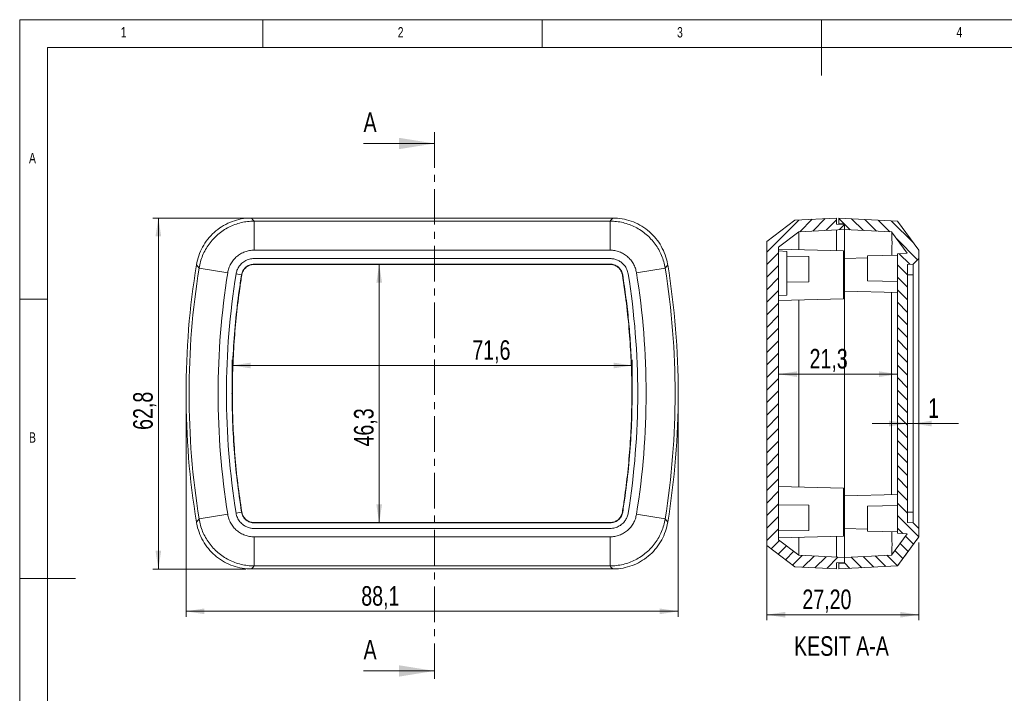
# Model space of a CAD drawing. Header units: millimetres. Extents: x 5 to 292, y 5 to 205.
# Tile 2 of 3: x 5 to 181, y 84 to 205. Entities that reach past the tile are written whole.
import ezdxf

# ---------------------------------------------------------------- set-up
doc = ezdxf.new("R2010")
doc.units = ezdxf.units.MM
doc.header["$PDSIZE"] = -1
doc.linetypes.add('CENTER', pattern=[10.16, 6.35, -1.27, 1.27, -1.27])
doc.layers.add('LAYER1', color=7, linetype='Continuous', lineweight=15)
doc.layers.add('LAYER_1', color=179, linetype='Continuous', lineweight=15)
doc.styles.add('SLDTEXTSTYLE1', font='TXT', dxfattribs={"width": 0.75})
doc.dimstyles.new('SLDDIMSTYLE0', dxfattribs={"dimtxt": 3.5, "dimasz": 3.302, "dimexe": 0, "dimexo": 0.0625, "dimgap": 0.875, "dimtad": 1, "dimdec": 1, "dimrnd": 1e-09, "dimzin": 12, "dimdsep": 46, "dimtxsty": 'SLDTEXTSTYLE1', "dimsah": 1, "dimcen": 0.09, "dimadec": 0, "dimazin": 3, "dimtfac": 1, "dimtdec": 1, "dimtofl": 0, "dimtmove": 0, "dimatfit": 3, "dimfxl": 1, "dimfrac": 2, "dimtolj": 1, "dimtzin": 12, "dimarcsym": 0})
doc.dimstyles.new('SLDDIMSTYLE1', dxfattribs={"dimtxt": 3.5, "dimasz": 3.302, "dimexe": 0, "dimexo": 0.0625, "dimgap": 0.875, "dimtad": 1, "dimrnd": 1e-09, "dimzin": 12, "dimdsep": 46, "dimtxsty": 'SLDTEXTSTYLE1', "dimsah": 1, "dimcen": 0.09, "dimadec": 0, "dimazin": 3, "dimtfac": 1, "dimtmove": 0, "dimatfit": 0, "dimfxl": 1, "dimfrac": 2, "dimtolj": 1, "dimtzin": 12, "dimarcsym": 0})
doc.dimstyles.new('SLDDIMSTYLE2', dxfattribs={"dimtxt": 3.5, "dimasz": 3.302, "dimexe": 0, "dimexo": 0.0625, "dimgap": 0.875, "dimtad": 1, "dimrnd": 1e-09, "dimzin": 12, "dimdsep": 46, "dimtxsty": 'SLDTEXTSTYLE1', "dimsah": 1, "dimcen": 0.09, "dimadec": 0, "dimazin": 3, "dimtfac": 1, "dimtofl": 0, "dimtmove": 0, "dimatfit": 3, "dimfxl": 1, "dimfrac": 2, "dimtolj": 1, "dimtzin": 12, "dimarcsym": 0})

# ---------------------------------------------------------------- blocks, each defined once
blk = doc.blocks.new('*D6')
at = {"layer": 'LAYER_1'}
for p, q in [((43.02, 139.11), (43.02, 144.12)), ((43.02, 143.12), (114.62, 143.13)), ((114.62, 139.11), (114.62, 144.13))]:
    blk.add_line(p, q, dxfattribs=at)
for points in [[(43.02, 143.12), (46.32, 142.62), (46.32, 143.63)], [(114.62, 143.13), (111.32, 143.63), (111.32, 142.62)]]:
    blk.add_solid(points, dxfattribs=at)
at = {"layer": 'LAYER_1', "insert": (86.01, 147.64, 0.1), "char_height": 3.5, "attachment_point": 1, "rotation": 0.0005, "style": 'SLDTEXTSTYLE1'}
blk.add_mtext('71,6', dxfattribs=at)
blk = doc.blocks.new('*D7')
at = {"layer": 'LAYER_1'}
for p, q in [((109.68, 161.26), (68.35, 161.27)), ((69.35, 161.27), (69.35, 114.96)), ((109.68, 114.96), (68.35, 114.96))]:
    blk.add_line(p, q, dxfattribs=at)
for points in [[(69.35, 161.27), (68.85, 157.96), (69.86, 157.96)], [(69.35, 114.96), (69.86, 118.27), (68.84, 118.27)]]:
    blk.add_solid(points, dxfattribs=at)
at = {"layer": 'LAYER_1', "insert": (64.84, 128.63, -1), "char_height": 3.5, "attachment_point": 1, "rotation": 89.9993, "style": 'SLDTEXTSTYLE1'}
blk.add_mtext('46,3', dxfattribs=at)
blk = doc.blocks.new('*D8')
at = {"layer": 'LAYER_1'}
for p, q in [((34.77, 137.11), (34.77, 98.14)), ((122.87, 137.11), (122.87, 98.14)), ((122.87, 99.14), (34.77, 99.14))]:
    blk.add_line(p, q, dxfattribs=at)
for points in [[(34.77, 99.14), (38.07, 98.63), (38.07, 99.65)], [(122.87, 99.14), (119.57, 99.65), (119.57, 98.63)]]:
    blk.add_solid(points, dxfattribs=at)
at = {"layer": 'LAYER_1', "insert": (66.14, 103.65, -1), "char_height": 3.5, "attachment_point": 1, "style": 'SLDTEXTSTYLE1'}
blk.add_mtext('88,1', dxfattribs=at)
blk = doc.blocks.new('*D9')
at = {"layer": 'LAYER_1'}
for p, q in [((45.5, 169.51), (28.82, 169.51)), ((29.82, 169.51), (29.82, 106.71)), ((45.5, 106.71), (28.82, 106.71))]:
    blk.add_line(p, q, dxfattribs=at)
for points in [[(29.82, 169.51), (29.31, 166.21), (30.33, 166.21)], [(29.82, 106.71), (30.33, 110.02), (29.31, 110.02)]]:
    blk.add_solid(points, dxfattribs=at)
at = {"layer": 'LAYER_1', "insert": (25.31, 131.6, -1), "char_height": 3.5, "attachment_point": 1, "rotation": 90, "style": 'SLDTEXTSTYLE1'}
blk.add_mtext('62,8', dxfattribs=at)
blk = doc.blocks.new('*D10')
at = {"layer": 'LAYER_1'}
blk.add_line((140.83, 141.57), (162.13, 141.57), dxfattribs=at)
for points in [[(140.83, 141.57), (144.13, 141.07), (144.13, 142.08)], [(162.13, 141.57), (158.82, 142.08), (158.82, 141.07)]]:
    blk.add_solid(points, dxfattribs=at)
at = {"layer": 'LAYER_1', "insert": (146.38, 146.09, 22.33), "char_height": 3.5, "attachment_point": 1, "style": 'SLDTEXTSTYLE1'}
blk.add_mtext('21,3', dxfattribs=at)
blk = doc.blocks.new('*D11')
at = {"layer": 'LAYER_1'}
for p, q in [((163.93, 132.74), (157.58, 132.74)), ((163.93, 132.74), (164.93, 132.74)), ((164.93, 132.74), (173.05, 132.74))]:
    blk.add_line(p, q, dxfattribs=at)
for points in [[(163.93, 132.74), (160.62, 133.25), (160.62, 132.23)], [(164.93, 132.74), (168.23, 132.23), (168.23, 133.25)]]:
    blk.add_solid(points, dxfattribs=at)
at = {"layer": 'LAYER_1', "insert": (167.62, 137.25, 22.33), "char_height": 3.5, "attachment_point": 1, "style": 'SLDTEXTSTYLE1'}
blk.add_mtext('1', dxfattribs=at)
blk = doc.blocks.new('*D12')
at = {"layer": 'LAYER_1'}
for p, q in [((138.73, 112.61), (138.73, 97.53)), ((165.93, 111.46), (165.93, 97.53)), ((138.73, 98.53), (165.93, 98.53))]:
    blk.add_line(p, q, dxfattribs=at)
for points in [[(138.73, 98.53), (142.03, 98.02), (142.03, 99.04)], [(165.93, 98.53), (162.62, 99.04), (162.62, 98.02)]]:
    blk.add_solid(points, dxfattribs=at)
at = {"layer": 'LAYER_1', "insert": (145.09, 103.04, 22.33), "char_height": 3.5, "attachment_point": 1, "style": 'SLDTEXTSTYLE1'}
blk.add_mtext('27,20', dxfattribs=at)

msp = doc.modelspace()

# ---------------------------------------------------------------- hatches: boundary and pattern name
at = {"linetype": 'Continuous', "lineweight": 0}
h = msp.add_hatch(dxfattribs=at)
h.set_pattern_fill('ANSI31', scale=0.5, style=0)
h.paths.add_polyline_path([(138.727, 110.919), (143.72, 107.107), (151.227, 106.714), (151.227, 107.816), (152.627, 107.89), (152.627, 108.743), (144.478, 109.17), (140.827, 111.958), (140.827, 164.27), (144.478, 167.057), (152.627, 167.484), (152.627, 168.337), (151.227, 168.411), (151.227, 169.514), (143.72, 169.12), (138.727, 165.308)], flags=0)
h = msp.add_hatch(dxfattribs=at)
h.set_pattern_fill('ANSI31', scale=0.5, angle=90, style=0)
edge = h.paths.add_edge_path(flags=0)
edge.add_spline(control_points=[(164.927, 161.264), (165.09, 161.427), (165.252, 161.59), (165.415, 161.752), (165.5, 161.838), (165.586, 161.923), (165.671, 162.008), (165.756, 162.094), (165.842, 162.179), (165.927, 162.264)], knot_values=[0, 0, 0, 0, 0.0006904, 0.0006904, 0.0006904, 0.0010523, 0.0010523, 0.0010523, 0.0014142, 0.0014142, 0.0014142, 0.0014142], weights=[1, 1, 1, 1, 1, 1, 1, 1, 1, 1], degree=3, periodic=0)
edge.add_line((165.927, 162.264), (165.927, 163.764))
edge.add_line((165.927, 163.764), (162.132, 168.963))
edge.add_line((162.132, 168.963), (151.627, 169.514))
edge.add_line((151.627, 169.514), (151.627, 168.514))
edge.add_line((151.627, 168.514), (152.627, 168.461))
edge.add_line((152.627, 168.461), (152.627, 167.458))
edge.add_line((152.627, 167.458), (161.077, 167.016))
edge.add_line((161.077, 167.016), (163.855, 163.211))
edge.add_spline(control_points=[(163.855, 163.211), (163.617, 163.198), (163.379, 163.186), (163.141, 163.173), (162.803, 163.156), (162.465, 163.138), (162.127, 163.12)], knot_values=[0.0000105, 0.0000105, 0.0000105, 0.0000105, 0.0007248, 0.0007248, 0.0007248, 0.0017407, 0.0017407, 0.0017407, 0.0017407], weights=[1, 1, 1, 1, 1, 1, 1], degree=3, periodic=0)
edge.add_line((162.127, 163.12), (162.127, 113.107))
edge.add_spline(control_points=[(162.127, 113.107), (162.368, 113.094), (162.609, 113.082), (162.851, 113.069), (163.185, 113.052), (163.52, 113.034), (163.855, 113.016)], knot_values=[0, 0, 0, 0, 0.0007249, 0.0007249, 0.0007249, 0.0017302, 0.0017302, 0.0017302, 0.0017302], weights=[1, 1, 1, 1, 1, 1, 1], degree=3, periodic=0)
edge.add_line((163.855, 113.016), (161.077, 109.212))
edge.add_line((161.077, 109.212), (152.627, 108.769))
edge.add_line((152.627, 108.769), (152.627, 107.766))
edge.add_line((152.627, 107.766), (151.627, 107.714))
edge.add_line((151.627, 107.714), (151.627, 106.714))
edge.add_line((151.627, 106.714), (162.132, 107.264))
edge.add_line((162.132, 107.264), (165.927, 112.463))
edge.add_line((165.927, 112.463), (165.927, 113.963))
edge.add_spline(control_points=[(165.927, 113.963), (165.764, 114.126), (165.601, 114.288), (165.439, 114.451), (165.353, 114.536), (165.268, 114.622), (165.183, 114.707), (165.098, 114.792), (165.012, 114.878), (164.927, 114.963)], knot_values=[0, 0, 0, 0, 0.0006904, 0.0006904, 0.0006904, 0.0010523, 0.0010523, 0.0010523, 0.0014142, 0.0014142, 0.0014142, 0.0014142], weights=[1, 1, 1, 1, 1, 1, 1, 1, 1, 1], degree=3, periodic=0)
edge.add_line((164.927, 114.963), (163.927, 115.015))
edge.add_line((163.927, 115.015), (163.927, 161.212))
edge.add_line((163.927, 161.212), (164.927, 161.264))

# ---------------------------------------------------------------- linework, layer by layer
at = {"color": 7, "linetype": 'CENTER', "lineweight": 0}
msp.add_line((79.246, 184.85), (79.246, 86.471), dxfattribs=at)
at = {"color": 7, "linetype": 'Continuous', "lineweight": 0}
for p, q in [((66.546, 182.85), (79.246, 182.85)), ((66.546, 88.471), (79.246, 88.471))]:
    msp.add_line(p, q, dxfattribs=at)
at = {"color": 7, "linetype": 'Continuous', "lineweight": 15}
for p, q in [((111.144, 169.514), (46.497, 169.514)), ((151.227, 169.514), (143.72, 169.12)), ((151.227, 168.411), (151.227, 169.514)), ((151.627, 168.514), (151.627, 169.514)), ((151.627, 169.514), (162.132, 168.963)), ((46.965, 168.963), (46.965, 163.764)), ((46.965, 168.963), (110.675, 168.963)), ((110.675, 168.963), (110.675, 163.764)), ((143.72, 169.12), (138.727, 165.308)), ((143.718, 169.119), (138.727, 165.308)), ((152.627, 167.484), (144.478, 167.057)), ((151.227, 168.411), (152.627, 168.337)), ((152.627, 168.461), (151.627, 168.514)), ((152.627, 167.458), (152.627, 168.461)), ((152.627, 168.337), (152.627, 167.484)), ((152.627, 167.458), (161.077, 167.016)), ((165.927, 163.764), (162.132, 168.963)), ((165.927, 163.764), (162.139, 168.958)), ((144.478, 167.057), (140.827, 164.27)), ((163.855, 163.211), (161.077, 167.016)), ((138.727, 110.919), (138.727, 165.308)), ((140.827, 111.958), (140.827, 164.27)), ((152.427, 163.66), (140.827, 163.964)), ((110.677, 162.264), (46.964, 162.264)), ((110.675, 163.764), (46.965, 163.764)), ((142.327, 163.535), (140.827, 163.614)), ((142.327, 163.535), (142.327, 155.692)), ((146.227, 162.619), (142.327, 162.687)), ((146.227, 158.108), (146.227, 162.619)), ((152.427, 155.067), (152.427, 163.66)), ((156.727, 162.397), (152.627, 162.29)), ((152.627, 162.29), (152.627, 156.437)), ((162.127, 162.864), (156.727, 162.769)), ((156.727, 158.258), (156.727, 162.769)), ((163.855, 163.211), (162.127, 163.12)), ((162.127, 163.121), (163.854, 163.211)), ((162.127, 113.107), (162.127, 163.12)), ((165.927, 162.264), (164.927, 161.264)), ((165.927, 162.264), (165.927, 163.764)), ((37.104, 160.554), (36.641, 161.14)), ((37.104, 160.554), (42.238, 159.733)), ((110.678, 161.265), (46.963, 161.264)), ((46.963, 161.212), (46.963, 161.264)), ((110.678, 161.212), (110.678, 161.265)), ((115.402, 159.733), (120.536, 160.554)), ((120.999, 161.14), (120.536, 160.554)), ((163.927, 161.212), (164.927, 161.264)), ((164.927, 161.264), (163.927, 161.212)), ((163.927, 115.015), (163.927, 161.212)), ((164.927, 161.264), (164.927, 161.264)), ((43.719, 159.498), (44.707, 159.341)), ((44.759, 159.333), (44.707, 159.341)), ((112.882, 159.332), (112.934, 159.341)), ((163.927, 159.332), (164.927, 159.341)), ((165.927, 116.729), (165.927, 159.498)), ((142.327, 158.04), (146.227, 158.108)), ((156.727, 158.258), (162.127, 158.164)), ((140.827, 155.614), (142.327, 155.692)), ((152.627, 156.437), (162.127, 156.189)), ((152.627, 119.79), (152.627, 156.437)), ((161.077, 156.219), (161.077, 120.009)), ((140.827, 154.764), (152.427, 155.067)), ((144.478, 121.368), (144.478, 154.859)), ((152.427, 121.16), (140.827, 121.464)), ((152.427, 112.567), (152.427, 121.16)), ((162.127, 120.039), (152.627, 119.79)), ((146.227, 118.119), (140.827, 118.214)), ((146.227, 113.608), (146.227, 118.119)), ((152.627, 119.79), (152.627, 113.937)), ((37.104, 115.673), (42.238, 116.494)), ((43.719, 116.729), (44.707, 116.887)), ((44.759, 116.895), (44.707, 116.887)), ((112.882, 116.894), (112.934, 116.886)), ((115.402, 116.494), (120.536, 115.673)), ((162.127, 118.064), (156.727, 117.969)), ((156.727, 113.458), (156.727, 117.969)), ((163.927, 116.894), (164.927, 116.886)), ((36.641, 115.087), (37.104, 115.673)), ((46.962, 115.015), (46.962, 114.962)), ((46.962, 114.962), (110.677, 114.963)), ((110.677, 115.015), (110.677, 114.963)), ((120.536, 115.673), (120.999, 115.087)), ((164.927, 114.963), (163.927, 115.015)), ((163.927, 115.015), (164.927, 114.963)), ((164.927, 114.963), (165.927, 113.963)), ((46.963, 113.963), (110.676, 113.963)), ((140.827, 113.514), (146.227, 113.608)), ((152.627, 113.937), (156.727, 113.83)), ((156.727, 113.458), (162.127, 113.364)), ((161.077, 109.212), (163.855, 113.016)), ((162.127, 113.107), (163.855, 113.016)), ((162.127, 113.107), (163.855, 113.016)), ((165.927, 112.463), (165.927, 113.963)), ((46.965, 112.463), (46.965, 107.264)), ((46.965, 112.463), (110.675, 112.463)), ((110.675, 112.463), (110.675, 107.264)), ((140.827, 112.264), (152.427, 112.567)), ((140.827, 111.958), (144.478, 109.17)), ((162.132, 107.264), (165.927, 112.463)), ((138.727, 110.919), (143.718, 107.108)), ((138.727, 110.919), (143.72, 107.107)), ((144.478, 109.17), (152.627, 108.743)), ((152.627, 107.89), (151.227, 107.816)), ((151.227, 106.714), (151.227, 107.816)), ((151.627, 107.714), (152.627, 107.766)), ((151.627, 106.714), (151.627, 107.714)), ((161.077, 109.212), (152.627, 108.769)), ((152.627, 107.766), (152.627, 108.769)), ((152.627, 108.743), (152.627, 107.89)), ((46.497, 106.714), (111.144, 106.714)), ((110.675, 107.264), (46.965, 107.264)), ((143.72, 107.107), (151.227, 106.714)), ((162.132, 107.264), (151.627, 106.714))]:
    msp.add_line(p, q, dxfattribs=at)
at = {"color": 8, "linetype": 'Continuous', "lineweight": 15}
for p, q in [((152.627, 160.807), (152.427, 160.805)), ((152.627, 115.42), (152.427, 115.422))]:
    msp.add_line(p, q, dxfattribs=at)
at = {"color": 7, "linetype": 'Continuous', "lineweight": 15, "flags": 128}
for points in [[(46.497, 169.514), (46.8, 169.157), (46.965, 168.963)], [(110.675, 168.963), (110.84, 169.157), (111.144, 169.514)], [(110.678, 161.212), (108.275, 161.212), (98.662, 161.212), (89.048, 161.212), (79.435, 161.212), (74.629, 161.212), (65.016, 161.212), (55.989, 161.212), (46.963, 161.212)], [(46.962, 115.015), (49.365, 115.015), (58.979, 115.016), (68.592, 115.016), (78.205, 115.015), (83.012, 115.015), (92.625, 115.015), (101.651, 115.015), (110.677, 115.015)], [(46.965, 107.264), (46.8, 107.07), (46.497, 106.714)], [(111.144, 106.714), (110.84, 107.07), (110.675, 107.264)]]:
    msp.add_lwpolyline(points, dxfattribs=at)
at = {"color": 7, "linetype": 'Continuous', "lineweight": 15}
for centre, radius, start, end in [((177.372, 138.114), 142.601, 170.70762, 189.29238), ((177.372, 138.114), 142.051, 170.91051, 189.08949), ((-19.731, 138.114), 142.051, 350.91051, 9.08949), ((-19.731, 138.114), 142.601, 350.70762, 9.29238), ((177.372, 138.114), 136.852, 170.91051, 189.08949), ((177.372, 138.114), 135.352, 170.90971, 189.09014), ((-19.731, 138.114), 135.352, 350.90971, 9.09014), ((-19.731, 138.114), 136.852, 350.91051, 9.08949)]:
    msp.add_arc(centre, radius, start, end, dxfattribs=at)
for points, knots in [([(36.641, 161.14), (36.76, 161.69), (36.996, 162.789), (37.692, 164.335), (38.622, 165.745), (39.777, 166.981), (41.124, 168.001), (42.621, 168.785), (44.229, 169.298), (45.541, 169.496), (46.299, 169.51), (46.497, 169.514)], [0, 0, 0, 0, 0.1197882, 0.2395753, 0.3593707, 0.4791656, 0.5988271, 0.7184889, 0.8381272, 0.9577665, 1, 1, 1, 1]), ([(111.144, 169.514), (111.705, 169.486), (112.828, 169.43), (114.467, 168.993), (116.009, 168.303), (117.415, 167.363), (118.638, 166.197), (119.654, 164.847), (120.42, 163.343), (120.827, 162.08), (120.963, 161.334), (120.999, 161.14)], [0, 0, 0, 0, 0.1197882, 0.2395753, 0.3593707, 0.4791656, 0.598827, 0.7184888, 0.8381271, 0.9577665, 1, 1, 1, 1]), ([(37.104, 160.554), (37.18, 160.939), (37.331, 161.708), (37.727, 162.817), (38.24, 163.875), (38.877, 164.865), (39.624, 165.774), (40.473, 166.589), (41.412, 167.299), (42.427, 167.893), (43.506, 168.366), (44.632, 168.706), (45.79, 168.922), (46.574, 168.949), (46.965, 168.963)], [0, 0, 0, 0, 0.0833268, 0.16665039, 0.24997209, 0.33329323, 0.41661512, 0.49993907, 0.58326641, 0.66659846, 0.74993652, 0.83328192, 0.91663598, 1, 1, 1, 1]), ([(110.675, 168.963), (111.066, 168.949), (111.849, 168.922), (113.007, 168.706), (114.133, 168.366), (115.211, 167.894), (116.227, 167.3), (117.166, 166.59), (118.015, 165.775), (118.763, 164.866), (119.4, 163.876), (119.913, 162.818), (120.309, 161.708), (120.46, 160.939), (120.536, 160.554)], [0, 0, 0, 0, 0.0833215, 0.16664077, 0.2499591, 0.33327784, 0.41659828, 0.49992175, 0.58324958, 0.66658306, 0.74992353, 0.8332723, 0.91663068, 1, 1, 1, 1]), ([(151.627, 168.514), (151.627, 168.508), (151.627, 168.501), (151.627, 168.412), (151.627, 168.39)], [0, 0, 0, 0, 0.7476431, 1, 1, 1, 1]), ([(152.627, 167.458), (152.627, 167.448), (152.627, 167.429), (152.627, 167.272), (152.627, 167.025), (152.627, 166.678), (152.627, 166.242), (152.627, 165.721), (152.627, 165.119), (152.627, 164.448), (152.627, 163.713), (152.627, 163.002), (152.627, 162.522), (152.627, 162.321)], [0, 0, 0, 0, 0.0932324, 0.1867613, 0.2799928, 0.3732306, 0.4667663, 0.5600037, 0.6531373, 0.7465681, 0.8397019, 0.9328175, 1, 1, 1, 1]), ([(152.627, 162.321), (152.627, 162.351), (152.627, 162.597), (152.627, 162.935), (152.627, 163.508), (152.627, 164.078), (152.627, 164.696), (152.627, 165.129), (152.627, 165.57), (152.627, 165.99), (152.627, 166.412), (152.627, 166.687), (152.627, 166.947), (152.627, 167.17), (152.627, 167.35), (152.627, 167.432), (152.627, 167.454), (152.627, 167.458)], [0, 0, 0, 0, 0.0106511, 0.0860085, 0.1239186, 0.2248204, 0.3084717, 0.3838376, 0.4217529, 0.5224918, 0.6060057, 0.6812453, 0.7190965, 0.8197796, 0.9032427, 0.9784331, 1, 1, 1, 1]), ([(144.445, 163.869), (144.445, 163.943), (144.442, 164.246), (144.438, 164.682), (144.437, 165.18), (144.439, 165.596), (144.442, 165.905), (144.444, 166.128), (144.446, 166.285), (144.448, 166.428), (144.45, 166.555), (144.453, 166.721), (144.458, 166.893), (144.464, 167.018), (144.471, 167.041), (144.474, 167.051)], [0, 0, 0, 0, 0.0383778, 0.1554366, 0.2503052, 0.3448348, 0.4403424, 0.4885146, 0.5373346, 0.5862497, 0.6353565, 0.6812367, 0.7968512, 0.9141526, 1, 1, 1, 1]), ([(161.083, 167.01), (161.084, 167.009), (161.088, 167.006), (161.095, 166.976), (161.103, 166.91), (161.111, 166.79), (161.118, 166.627), (161.124, 166.418), (161.13, 166.162), (161.134, 165.857), (161.137, 165.506), (161.139, 165.093), (161.137, 164.618), (161.133, 164.071), (161.127, 163.483), (161.122, 163.057), (161.119, 162.846)], [0, 0, 0, 0, 0.0182716, 0.0636589, 0.1334372, 0.2035876, 0.2748987, 0.3466079, 0.4211192, 0.4960853, 0.5724765, 0.6493578, 0.7358479, 0.823051, 0.9125262, 1, 1, 1, 1]), ([(46.965, 163.764), (46.685, 163.75), (46.122, 163.722), (45.303, 163.489), (44.533, 163.131), (43.843, 162.639), (43.248, 162.035), (42.773, 161.333), (42.412, 160.561), (42.296, 160.008), (42.238, 159.733)], [0, 0, 0, 0, 0.1243714, 0.2499332, 0.3753704, 0.4999316, 0.6244737, 0.7497436, 0.875329, 1, 1, 1, 1]), ([(46.964, 162.264), (46.676, 162.242), (46.099, 162.197), (45.293, 161.849), (44.65, 161.356), (44.187, 160.773), (43.867, 160.165), (43.769, 159.721), (43.719, 159.498)], [0, 0, 0, 0, 0.1862878, 0.3727609, 0.5594766, 0.7060128, 0.8527213, 1, 1, 1, 1]), ([(115.402, 159.733), (115.344, 160.008), (115.228, 160.56), (114.868, 161.331), (114.393, 162.034), (113.798, 162.638), (113.108, 163.13), (112.339, 163.489), (111.52, 163.723), (110.956, 163.75), (110.675, 163.764)], [0, 0, 0, 0, 0.1243714, 0.2499332, 0.3753704, 0.4999316, 0.6244737, 0.7497436, 0.875329, 1, 1, 1, 1]), ([(113.921, 159.498), (113.853, 159.779), (113.718, 160.341), (113.247, 161.082), (112.659, 161.639), (112.009, 162.003), (111.359, 162.224), (110.905, 162.251), (110.677, 162.264)], [0, 0, 0, 0, 0.1862878, 0.3727609, 0.5594767, 0.7060128, 0.8527213, 1, 1, 1, 1]), ([(165.927, 159.498), (165.927, 159.709), (165.927, 160.133), (165.927, 160.716), (165.927, 161.236), (165.927, 161.674), (165.927, 162.003), (165.927, 162.224), (165.927, 162.251), (165.927, 162.264)], [0, 0, 0, 0, 0.1399102, 0.279954, 0.4195257, 0.5597866, 0.7062196, 0.8528249, 1, 1, 1, 1]), ([(46.963, 161.264), (46.717, 161.24), (46.218, 161.191), (45.535, 160.818), (45.012, 160.243), (44.773, 159.708), (44.718, 159.399), (44.707, 159.341)], [0, 0, 0, 0, 0.2285515, 0.4653096, 0.7067938, 0.9451993, 1, 1, 1, 1]), ([(46.963, 161.212), (46.76, 161.195), (46.311, 161.157), (45.66, 160.844), (45.123, 160.31), (44.844, 159.765), (44.778, 159.428), (44.759, 159.333)], [0, 0, 0, 0, 0.1933498, 0.4287064, 0.6722959, 0.9072947, 1, 1, 1, 1]), ([(112.934, 159.341), (112.871, 159.579), (112.743, 160.064), (112.268, 160.68), (111.617, 161.106), (111.05, 161.257), (110.737, 161.264), (110.678, 161.265)], [0, 0, 0, 0, 0.2285448, 0.4652184, 0.7067789, 0.9452809, 1, 1, 1, 1]), ([(112.882, 159.332), (112.833, 159.53), (112.725, 159.967), (112.313, 160.561), (111.7, 161.007), (111.118, 161.196), (110.775, 161.209), (110.678, 161.212)], [0, 0, 0, 0, 0.1933357, 0.4285587, 0.6722846, 0.9072296, 1, 1, 1, 1]), ([(164.927, 159.341), (164.927, 159.381), (164.927, 159.501), (164.927, 159.698), (164.927, 159.889), (164.927, 160.033), (164.927, 160.164), (164.927, 160.317), (164.927, 160.488), (164.927, 160.64), (164.927, 160.772), (164.927, 160.886), (164.927, 160.986), (164.927, 161.059), (164.927, 161.126), (164.927, 161.176), (164.927, 161.2), (164.927, 161.208)], [0, 0, 0, 0, 0.044718, 0.1345284, 0.2248884, 0.270281, 0.310244, 0.3902285, 0.4701862, 0.5502192, 0.6212139, 0.6925156, 0.7641349, 0.8360431, 0.8763143, 0.9569137, 1, 1, 1, 1]), ([(44.707, 159.341), (44.563, 158.404), (44.132, 155.59), (43.589, 150.874), (43.165, 145.193), (42.987, 139.498), (43.048, 133.811), (43.354, 128.14), (43.88, 122.494), (44.431, 118.756), (44.707, 116.887)], [0, 0, 0, 0, 0.066731, 0.2003356, 0.33394, 0.4675445, 0.6011489, 0.7340796, 0.8670694, 1, 1, 1, 1]), ([(44.759, 159.333), (44.637, 158.541), (44.27, 156.165), (43.784, 152.185), (43.356, 147.308), (43.107, 142.332), (43.043, 137.266), (43.17, 132.179), (43.496, 127.079), (44.004, 121.971), (44.507, 118.587), (44.759, 116.895)], [0, 0, 0, 0, 0.0563986, 0.1692818, 0.2821648, 0.4010118, 0.519901, 0.638748, 0.7591507, 0.8795973, 1, 1, 1, 1]), ([(112.882, 116.894), (113.004, 117.686), (113.371, 120.062), (113.856, 124.042), (114.284, 128.919), (114.534, 133.895), (114.597, 138.961), (114.47, 144.048), (114.144, 149.148), (113.636, 154.256), (113.133, 157.64), (112.882, 159.332)], [0, 0, 0, 0, 0.0563987, 0.1692818, 0.2821646, 0.4010118, 0.5199014, 0.6387486, 0.759151, 0.8795974, 1, 1, 1, 1]), ([(112.934, 116.886), (113.08, 117.84), (113.518, 120.703), (114.068, 125.503), (114.489, 131.285), (114.658, 137.084), (114.585, 142.326), (114.348, 147.007), (114.009, 151.127), (113.552, 155.242), (113.14, 157.974), (112.934, 159.341)], [0, 0, 0, 0, 0.0679224, 0.2037905, 0.3399113, 0.4757796, 0.6119014, 0.7086964, 0.8055829, 0.9027454, 1, 1, 1, 1]), ([(164.927, 116.886), (164.927, 117.84), (164.927, 120.067), (164.927, 123.584), (164.927, 127.433), (164.927, 131.29), (164.927, 135.153), (164.927, 139.019), (164.927, 142.972), (164.927, 147.008), (164.927, 151.128), (164.927, 155.243), (164.927, 157.975), (164.927, 159.341)], [0, 0, 0, 0, 0.0679208, 0.1585794, 0.2492566, 0.339915, 0.4305739, 0.5212515, 0.6119103, 0.7087489, 0.8055874, 0.9027937, 1, 1, 1, 1]), ([(42.238, 116.494), (42.296, 116.219), (42.412, 115.668), (42.773, 114.896), (43.248, 114.193), (43.842, 113.589), (44.532, 113.097), (45.301, 112.738), (46.12, 112.504), (46.684, 112.477), (46.965, 112.463)], [0, 0, 0, 0, 0.1243714, 0.2499332, 0.3753704, 0.4999316, 0.6244737, 0.7497436, 0.875329, 1, 1, 1, 1]), ([(43.719, 116.73), (43.787, 116.449), (43.923, 115.886), (44.393, 115.146), (44.981, 114.588), (45.631, 114.224), (46.281, 114.003), (46.736, 113.976), (46.963, 113.963)], [0, 0, 0, 0, 0.1862878, 0.3727609, 0.5594767, 0.7060128, 0.8527213, 1, 1, 1, 1]), ([(44.707, 116.887), (44.77, 116.648), (44.896, 116.164), (45.371, 115.55), (46.019, 115.123), (46.587, 114.971), (46.902, 114.964), (46.962, 114.962)], [0, 0, 0, 0, 0.2286048, 0.4637819, 0.7054084, 0.943749, 1, 1, 1, 1]), ([(44.759, 116.895), (44.808, 116.697), (44.915, 116.262), (45.325, 115.669), (45.935, 115.223), (46.519, 115.031), (46.863, 115.018), (46.962, 115.015)], [0, 0, 0, 0, 0.1933748, 0.4268593, 0.6706774, 0.9054961, 1, 1, 1, 1]), ([(110.675, 112.463), (110.955, 112.477), (111.519, 112.505), (112.337, 112.738), (113.107, 113.096), (113.797, 113.588), (114.392, 114.192), (114.867, 114.894), (115.228, 115.666), (115.344, 116.219), (115.402, 116.494)], [0, 0, 0, 0, 0.1243714, 0.2499332, 0.3753704, 0.4999316, 0.6244737, 0.7497436, 0.875329, 1, 1, 1, 1]), ([(110.676, 113.963), (110.965, 113.985), (111.541, 114.031), (112.347, 114.378), (112.99, 114.871), (113.453, 115.455), (113.774, 116.062), (113.872, 116.506), (113.921, 116.729)], [0, 0, 0, 0, 0.1862878, 0.3727609, 0.5594766, 0.7060128, 0.8527213, 1, 1, 1, 1]), ([(110.677, 115.015), (110.88, 115.032), (111.329, 115.07), (111.98, 115.383), (112.517, 115.917), (112.796, 116.462), (112.863, 116.799), (112.882, 116.894)], [0, 0, 0, 0, 0.1933358, 0.4286756, 0.6722476, 0.9072174, 1, 1, 1, 1]), ([(110.677, 114.963), (110.923, 114.987), (111.422, 115.036), (112.105, 115.409), (112.628, 115.984), (112.867, 116.519), (112.923, 116.828), (112.934, 116.886)], [0, 0, 0, 0, 0.22854338, 0.46529306, 0.70676874, 0.94514402, 1, 1, 1, 1]), ([(164.927, 115.019), (164.927, 115.027), (164.927, 115.044), (164.927, 115.08), (164.927, 115.131), (164.927, 115.205), (164.927, 115.311), (164.927, 115.431), (164.927, 115.561), (164.927, 115.699), (164.927, 115.849), (164.927, 115.986), (164.927, 116.135), (164.927, 116.298), (164.927, 116.502), (164.927, 116.698), (164.927, 116.828), (164.927, 116.886)], [0, 0, 0, 0, 0.0461084, 0.0913195, 0.1313216, 0.2112446, 0.2908195, 0.3702057, 0.4408502, 0.5118203, 0.5831365, 0.6547628, 0.695039, 0.7755071, 0.8556577, 0.9356541, 1, 1, 1, 1]), ([(165.927, 113.963), (165.927, 113.975), (165.927, 114), (165.927, 114.2), (165.927, 114.505), (165.927, 114.928), (165.927, 115.454), (165.927, 116.062), (165.927, 116.506), (165.927, 116.729)], [0, 0, 0, 0, 0.1399102, 0.2799541, 0.4195257, 0.5597866, 0.7062196, 0.8528249, 1, 1, 1, 1]), ([(46.497, 106.714), (45.943, 106.74), (44.82, 106.794), (43.189, 107.229), (41.638, 107.919), (40.239, 108.855), (39.006, 110.022), (37.996, 111.367), (37.222, 112.876), (36.815, 114.139), (36.677, 114.893), (36.641, 115.087)], [0, 0, 0, 0, 0.11807797, 0.23957573, 0.35765528, 0.47916661, 0.59711745, 0.7184904, 0.83642358, 0.9577685, 1, 1, 1, 1]), ([(46.965, 107.264), (46.574, 107.278), (45.791, 107.305), (44.633, 107.521), (43.507, 107.861), (42.429, 108.333), (41.413, 108.927), (40.475, 109.637), (39.625, 110.452), (38.878, 111.361), (38.241, 112.351), (37.727, 113.409), (37.331, 114.519), (37.18, 115.288), (37.104, 115.673)], [0, 0, 0, 0, 0.0833215, 0.1666408, 0.2499591, 0.3332778, 0.4165983, 0.4999218, 0.5832496, 0.6665831, 0.7499235, 0.8332723, 0.9166307, 1, 1, 1, 1]), ([(120.536, 115.673), (120.46, 115.288), (120.309, 114.52), (119.914, 113.41), (119.4, 112.352), (118.764, 111.362), (118.016, 110.453), (117.167, 109.638), (116.228, 108.928), (115.213, 108.334), (114.135, 107.861), (113.008, 107.521), (111.85, 107.305), (111.067, 107.278), (110.675, 107.264)], [0, 0, 0, 0, 0.0833268, 0.1666504, 0.2499721, 0.3332932, 0.4166151, 0.4999391, 0.5832664, 0.6665985, 0.7499365, 0.8332819, 0.916636, 1, 1, 1, 1]), ([(120.999, 115.087), (120.881, 114.538), (120.644, 113.438), (119.949, 111.892), (119.018, 110.482), (117.864, 109.246), (116.516, 108.227), (115.019, 107.442), (113.411, 106.929), (112.1, 106.731), (111.341, 106.717), (111.144, 106.714)], [0, 0, 0, 0, 0.1197882, 0.2395753, 0.3593707, 0.4791656, 0.5988271, 0.7184889, 0.8381272, 0.9577665, 1, 1, 1, 1]), ([(152.627, 113.881), (152.627, 113.587), (152.627, 113.014), (152.627, 112.235), (152.627, 111.52), (152.627, 110.873), (152.627, 110.302), (152.627, 109.812), (152.627, 109.408), (152.627, 109.1), (152.627, 108.888), (152.627, 108.783), (152.627, 108.773), (152.627, 108.769)], [0, 0, 0, 0, 0.0986859, 0.1922386, 0.2860901, 0.3796423, 0.4730878, 0.5668314, 0.6602772, 0.7536997, 0.8474198, 0.9408432, 1, 1, 1, 1]), ([(161.12, 113.381), (161.122, 113.265), (161.125, 112.967), (161.13, 112.514), (161.134, 112.019), (161.137, 111.552), (161.139, 111.1), (161.137, 110.672), (161.133, 110.276), (161.127, 109.934), (161.12, 109.664), (161.112, 109.461), (161.103, 109.321), (161.094, 109.237), (161.086, 109.226), (161.082, 109.221)], [0, 0, 0, 0, 0.0475076, 0.1219959, 0.1969389, 0.2733066, 0.3501642, 0.4366258, 0.5238002, 0.6132458, 0.7034825, 0.782781, 0.8626284, 0.9442048, 1, 1, 1, 1]), ([(144.474, 109.174), (144.474, 109.174), (144.472, 109.176), (144.468, 109.196), (144.461, 109.27), (144.456, 109.441), (144.452, 109.655), (144.448, 109.886), (144.443, 110.181), (144.438, 110.599), (144.437, 111.048), (144.439, 111.507), (144.442, 111.928), (144.444, 112.216), (144.445, 112.334), (144.445, 112.358)], [0, 0, 0, 0, 0.0023385, 0.0482538, 0.1404617, 0.2813403, 0.3764907, 0.422233, 0.5374986, 0.6544436, 0.74922, 0.843656, 0.9390691, 0.9871936, 1, 1, 1, 1]), ([(162.139, 107.269), (162.77, 108.134), (164.032, 109.866), (165.295, 111.597), (165.927, 112.463)], [0, 0, 0, 0, 0.4998147, 1, 1, 1, 1]), ([(151.627, 107.837), (151.627, 107.815), (151.627, 107.726), (151.627, 107.719), (151.627, 107.714)], [0, 0, 0, 0, 0.2493583, 1, 1, 1, 1])]:
    msp.add_open_spline(points, degree=3, knots=knots, dxfattribs=at)
at = {"color": 8, "linetype": 'Continuous', "lineweight": 15}
for points, knots in [([(151.227, 163.691), (151.227, 163.871), (151.227, 164.307), (151.227, 164.926), (151.227, 165.547), (151.227, 166.089), (151.227, 166.55), (151.226, 166.925), (151.227, 167.2), (151.227, 167.377), (151.227, 167.399), (151.227, 167.411)], [0, 0, 0, 0, 0.0797269, 0.1930487, 0.304693, 0.4163652, 0.5297129, 0.6447434, 0.7614636, 0.8798803, 1, 1, 1, 1]), ([(151.227, 108.816), (151.227, 108.828), (151.227, 108.85), (151.227, 109.027), (151.226, 109.302), (151.227, 109.676), (151.227, 110.138), (151.227, 110.679), (151.227, 111.3), (151.227, 111.919), (151.227, 112.356), (151.227, 112.536)], [0, 0, 0, 0, 0.1200958, 0.2384889, 0.3551858, 0.4701933, 0.5835183, 0.6951682, 0.8068347, 0.9201789, 1, 1, 1, 1])]:
    msp.add_open_spline(points, degree=3, knots=knots, dxfattribs=at)
at = {"color": 7, "linetype": 'Continuous', "lineweight": 0}
for points in [[(79.246, 182.85), (72.896, 183.866), (72.896, 181.834)], [(79.246, 88.471), (72.896, 89.487), (72.896, 87.455)]]:
    msp.add_solid(points, dxfattribs=at)
at = {"layer": 'LAYER1'}
for p, q in [((292, 205), (5, 205)), ((5, 205), (5, 5)), ((48.5, 200), (48.5, 205)), ((98.5, 205), (98.5, 200)), ((148.5, 205), (148.5, 195)), ((287, 200), (10, 200)), ((10, 200), (10, 10)), ((10, 155), (5, 155)), ((5, 105), (15, 105))]:
    msp.add_line(p, q, dxfattribs=at)
at = {"layer": 'LAYER_1'}
for p in [(43.019, 138.114), (114.621, 138.115)]:
    msp.add_point(p, dxfattribs=at)

# ---------------------------------------------------------------- texts
at = {"color": 7, "linetype": 'Continuous', "lineweight": 0, "char_height": 1.852, "attachment_point": 1, "style": 'SLDTEXTSTYLE1'}
for s, insert in [('1', (23.083, 203.668)), ('2', (72.667, 203.668)), ('3', (122.667, 203.668)), ('4', (172.667, 203.668)), ('A', (6.667, 181.168)), ('B', (6.667, 131.168))]:
    msp.add_mtext(s, dxfattribs=dict(at, insert=insert))
at = {"color": 7, "linetype": 'Continuous', "char_height": 3.5, "attachment_point": 1, "style": 'SLDTEXTSTYLE1'}
for insert in [(66.546, 188.407), (66.546, 94.029)]:
    msp.add_mtext('A', dxfattribs=dict(at, insert=insert))
at = {"layer": 'LAYER_1', "insert": (152.094, 94.676), "char_height": 3.5, "attachment_point": 2, "style": 'SLDTEXTSTYLE1'}
msp.add_mtext('KESIT A-A', dxfattribs=at)

# ---------------------------------------------------------------- dimensions: what is measured, and where the dimension line sits
at = {"layer": 'LAYER_1'}
for base, p1, p2, angle, picture, middle in [((29.82, 106.714), (46.497, 169.514), (46.497, 106.714), 90, '*D9', (29.82, 137.552)), ((69.353, 114.963), (110.678, 161.265), (110.677, 114.963), 89.99926, '*D7', (69.353, 134.581)), ((114.621, 143.125), (43.019, 138.114), (114.621, 138.115), 0.00048, '*D6', (91.956, 143.125))]:
    dim = msp.add_linear_dim(base=base, p1=p1, p2=p2, angle=angle, dimstyle='SLDDIMSTYLE0', dxfattribs=at)
    dim.commit()
    dim.dimension.update_dxf_attribs({"geometry": picture, "text_midpoint": middle, "dimtype": 160})
for base, p1, p2, dimstyle, picture, middle in [((162.127, 141.573), (140.827, 164.27), (162.127, 163.12), 'SLDDIMSTYLE0', '*D10', (152.327, 141.573)), ((34.77, 99.142), (122.87, 138.114), (34.77, 138.114), 'SLDDIMSTYLE0', '*D8', (72.087, 99.142)), ((164.927, 132.743), (163.927, 115.015), (164.927, 116.886), 'SLDDIMSTYLE1', '*D11', (170.332, 132.743)), ((165.927, 98.527), (138.727, 113.614), (165.927, 112.463), 'SLDDIMSTYLE2', '*D12', (152.327, 98.527))]:
    dim = msp.add_linear_dim(base=base, p1=p1, p2=p2, dimstyle=dimstyle, dxfattribs=at)
    dim.commit()
    dim.dimension.update_dxf_attribs({"geometry": picture, "text_midpoint": middle, "dimtype": 160})

doc.saveas('drawing.dxf')
